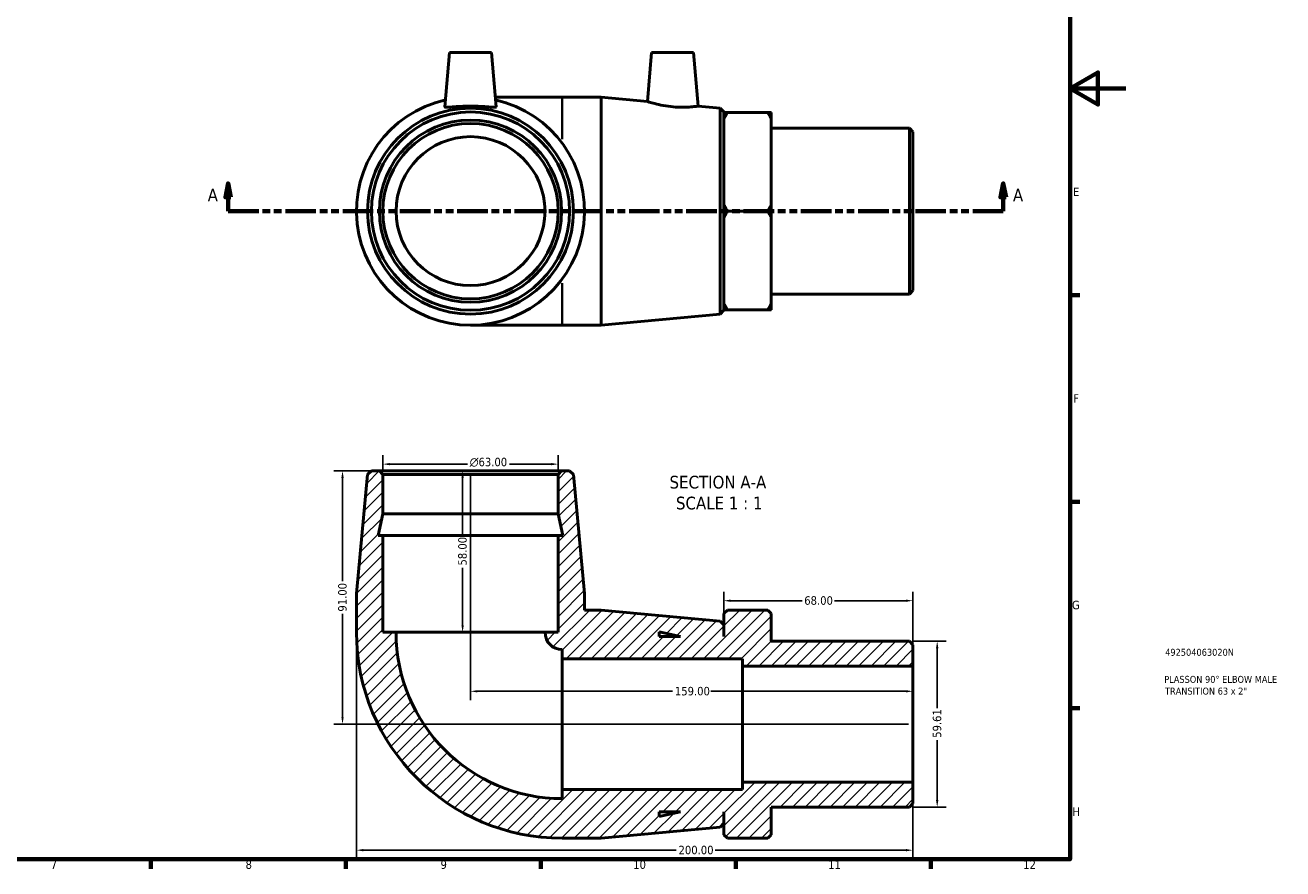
# Model space of a CAD drawing. Header units: millimetres. Extents: x -39 to 897, y -90 to 650.
# Tile 3 of 4: x 445 to 897, y 17 to 320. Entities that reach past the tile are written whole.
import ezdxf

# ---------------------------------------------------------------- set-up
doc = ezdxf.new("R2010")
doc.units = ezdxf.units.MM
doc.linetypes.add('DOUBLE_DASH_CHAIN', pattern=[1.2403, 0.6614, -0.0827, 0.1654, -0.0827, 0.1654, -0.0827])
for name, color, linetype, lineweight in [('Border (ANSI)', 7, 'Continuous', 70), ('Dimension (ANSI)', 7, 'Continuous', 25), ('Hatch (ANSI)', 7, 'Continuous', 18), ('Section Line (ANSI)', 7, 'DOUBLE_DASH_CHAIN', 70), ('Symbol (ANSI)', 7, 'Continuous', 25), ('Title (ISO)', 7, 'Continuous', 50), ('Visible (ANSI)', 7, 'Continuous', 50), ('Visible Narrow (ANSI)', 7, 'Continuous', 35)]:
    doc.layers.add(name, color=color, linetype=linetype, lineweight=lineweight)
doc.styles.add('Label Text (ANSI)', font='tahoma.ttf')
doc.styles.add('Note Text (ANSI)', font='tahoma.ttf')
doc.styles.add('Note Text (ISO)', font='tahoma.ttf')
doc.dimstyles.new('Default - mm (ANSI)', dxfattribs={"dimtxt": 3.048, "dimasz": 2.5, "dimexe": 3.175, "dimexo": 1.6002, "dimgap": 0.8, "dimtad": 0, "dimtoh": 1, "dimrnd": 1e-08, "dimzin": 4, "dimdsep": 46, "dimtxsty": 'Note Text (ANSI)', "dimcen": 0.09, "dimdle": 10, "dimclrd": 256, "dimclre": 256, "dimclrt": 256, "dimadec": 1, "dimazin": 1, "dimtfac": 1, "dimtofl": 0, "dimtmove": 0, "dimatfit": 3, "dimfxl": 1, "dimtolj": 1, "dimtzin": 4, "dimlwd": -1, "dimlwe": -1, "dimarcsym": 0})

# ---------------------------------------------------------------- blocks, each defined once
blk = doc.blocks.new('Borders Default Border')
at = {"layer": 'Border (ANSI)'}
for p, q in [((821, 222.75), (824.45, 222.75)), ((821, 148.5), (824.45, 148.5)), ((821, 74.25), (824.45, 74.25)), ((490.58, 20), (490.58, 16.55)), ((560.67, 20), (560.67, 16.55)), ((630.75, 20), (630.75, 16.55)), ((700.83, 20), (700.83, 16.55)), ((770.92, 20), (770.92, 16.55))]:
    blk.add_line(p, q, dxfattribs=at)
at = {"layer": 'Border (ANSI)', "flags": 128}
for points in [[(20, 20), (20, 574), (821, 574), (821, 20), (20, 20)], [(841, 297), (821, 297), (831, 302.77), (831, 291.23), (821, 297)]]:
    blk.add_lwpolyline(points, dxfattribs=at)
at = {"layer": 'Border (ANSI)', "color": 230, "true_color": 0xff0080, "attachment_point": 7, "style": 'Note Text (ANSI)'}
for s, insert, char_height in [('E', (822.05, 258.35), 3.05), ('F', (822.14, 184.1), 3.05), ('G', (821.66, 109.79), 3.05), ('H', (821.81, 35.6), 3.05), ('7', (454.6, 16.55), 3.05), ('8', (524.63, 16.48), 3.05), ('9', (594.7, 16.49), 3.05), ('10', (663.96, 16.49), 3.048), ('11', (734.04, 16.55), 3.048), ('12', (804.13, 16.55), 3.048)]:
    blk.add_mtext(s, dxfattribs=dict(at, insert=insert, char_height=char_height))
blk = doc.blocks.new('Title Blocks ISO')
at = {"layer": 'Title (ISO)', "color": 232, "true_color": 0xca0064, "style": 'Note Text (ISO)'}
for tag, p in [('PART_NUMBER_001', (34.16, 73.13)), ('DESCRIPTION_001', (33.84, 63.4)), ('DESCRIPTION_002', (34.09, 59.18))]:
    blk.add_attdef(tag, p, '', height=2.5, dxfattribs=at)
blk = doc.blocks.new('2dTransSection0')
at = {"layer": 'Section Line (ANSI)', "linetype": 'Continuous'}
for p, q in [((518.36, 262.93), (517.36, 257.93)), ((518.36, 257.93), (518.36, 262.93)), ((519.36, 257.93), (518.36, 262.93)), ((796.97, 262.93), (795.97, 257.93)), ((796.97, 257.93), (796.97, 262.93)), ((797.97, 257.93), (796.97, 262.93)), ((517.36, 257.93), (519.36, 257.93)), ((518.36, 252.93), (518.36, 257.93)), ((795.97, 257.93), (797.97, 257.93)), ((796.97, 252.93), (796.97, 257.93)), ((518.36, 252.93), (529.35, 252.93)), ((785.98, 252.93), (796.97, 252.93))]:
    blk.add_line(p, q, dxfattribs=at)
at = {"layer": 'Section Line (ANSI)', "linetype": 'DOUBLE_DASH_CHAIN', "ltscale": 16.597679}
blk.add_line((518.36, 252.93), (796.97, 252.93), dxfattribs=at)
at = {"layer": 'Section Line (ANSI)', "linetype": 'Continuous', "flags": 128}
for points in [[(519.36, 257.93), (518.36, 262.93), (517.36, 257.93), (519.36, 257.93)], [(797.97, 257.93), (796.97, 262.93), (795.97, 257.93), (797.97, 257.93)]]:
    blk.add_lwpolyline(points, dxfattribs=at)
at = {"layer": 'Section Line (ANSI)'}
for points in [[(519.36, 257.93), (518.36, 262.93), (517.36, 257.93), (519.36, 257.93)], [(797.97, 257.93), (796.97, 262.93), (795.97, 257.93), (797.97, 257.93)]]:
    blk.add_solid(points, dxfattribs=at)
at = {"layer": 'Section Line (ANSI)', "char_height": 4.57, "attachment_point": 7, "style": 'Label Text (ANSI)'}
for insert in [(511, 256.43), (800.44, 256.43)]:
    blk.add_mtext('A', dxfattribs=dict(at, insert=insert))
blk = doc.blocks.new('*D7')
at = {"layer": 'Defpoints', "color": 0, "transparency": 16777216}
for p in [(573.98, 162), (573.98, 158.3), (636.98, 158.3)]:
    blk.add_point(p, dxfattribs=at)
at = {"layer": 'Dimension (ANSI)', "transparency": 16777216}
for p, q in [((573.98, 159.9), (573.98, 165.18)), ((636.98, 159.9), (636.98, 165.18)), ((576.48, 162), (604.4, 162)), ((634.48, 162), (619.55, 162))]:
    blk.add_line(p, q, dxfattribs=at)
for points in [[(576.48, 162.42), (576.48, 161.59), (573.98, 162)], [(634.48, 162.42), (634.48, 161.59), (636.98, 162)]]:
    blk.add_solid(points, dxfattribs=at)
at = {"layer": 'Dimension (ANSI)', "color": 230, "true_color": 0xff0080, "transparency": 16777216, "insert": (605.2, 164.3), "char_height": 3.048, "attachment_point": 1, "style": 'Note Text (ANSI)'}
blk.add_mtext('\\A1;\\fAIGDT|b0|i0;\\H3.0480;\\ln\\fTahoma|b0|i0;\\H3.0480;63.00', dxfattribs=at)
blk = doc.blocks.new('*D8')
at = {"layer": 'Defpoints', "color": 0, "transparency": 16777216}
for p in [(572.72, 159.56), (559.48, 68.56), (764.48, 68.56)]:
    blk.add_point(p, dxfattribs=at)
at = {"layer": 'Dimension (ANSI)', "transparency": 16777216}
for p, q in [((571.12, 159.56), (556.31, 159.56)), ((559.48, 157.06), (559.48, 119.92)), ((559.48, 71.06), (559.48, 108.2)), ((762.88, 68.56), (556.31, 68.56))]:
    blk.add_line(p, q, dxfattribs=at)
for points in [[(559.06, 157.06), (559.9, 157.06), (559.48, 159.56)], [(559.06, 71.06), (559.9, 71.06), (559.48, 68.56)]]:
    blk.add_solid(points, dxfattribs=at)
at = {"layer": 'Dimension (ANSI)', "color": 230, "true_color": 0xff0080, "transparency": 16777216, "insert": (557.89, 109), "char_height": 3.048, "attachment_point": 1, "rotation": 90, "style": 'Note Text (ANSI)'}
blk.add_mtext('\\A1;91.00', dxfattribs=at)
blk = doc.blocks.new('*D9')
at = {"layer": 'Defpoints', "color": 0, "transparency": 16777216}
for p in [(564.48, 101.56), (764.48, 47.69), (764.48, 23.26)]:
    blk.add_point(p, dxfattribs=at)
at = {"layer": 'Dimension (ANSI)', "transparency": 16777216}
for p, q in [((564.48, 99.96), (564.48, 20.09)), ((764.48, 46.09), (764.48, 20.09)), ((566.98, 23.26), (679.45, 23.26)), ((761.98, 23.26), (693.37, 23.26))]:
    blk.add_line(p, q, dxfattribs=at)
for points in [[(566.98, 23.68), (566.98, 22.85), (564.48, 23.26)], [(761.98, 23.68), (761.98, 22.85), (764.48, 23.26)]]:
    blk.add_solid(points, dxfattribs=at)
at = {"layer": 'Dimension (ANSI)', "color": 230, "true_color": 0xff0080, "transparency": 16777216, "insert": (680.25, 24.85), "char_height": 3.048, "attachment_point": 1, "style": 'Note Text (ANSI)'}
blk.add_mtext('\\A1;200.00', dxfattribs=at)
blk = doc.blocks.new('*D10')
at = {"layer": 'Defpoints', "color": 0, "transparency": 16777216}
for p in [(763.22, 98.36), (763.22, 38.75), (773.22, 38.75)]:
    blk.add_point(p, dxfattribs=at)
at = {"layer": 'Dimension (ANSI)', "transparency": 16777216}
for p, q in [((764.82, 98.36), (776.4, 98.36)), ((773.22, 95.86), (773.22, 74.27)), ((773.22, 41.25), (773.22, 62.84)), ((764.82, 38.75), (776.4, 38.75))]:
    blk.add_line(p, q, dxfattribs=at)
for points in [[(772.8, 95.86), (773.64, 95.86), (773.22, 98.36)], [(772.8, 41.25), (773.64, 41.25), (773.22, 38.75)]]:
    blk.add_solid(points, dxfattribs=at)
at = {"layer": 'Dimension (ANSI)', "color": 230, "true_color": 0xff0080, "transparency": 16777216, "insert": (771.63, 63.64), "char_height": 3.048, "attachment_point": 1, "rotation": 90, "style": 'Note Text (ANSI)'}
blk.add_mtext('\\A1;59.61', dxfattribs=at)
blk = doc.blocks.new('*D11')
at = {"layer": 'Defpoints', "color": 0, "transparency": 16777216}
for p in [(605.48, 159.56), (602.65, 101.56), (605.48, 101.56)]:
    blk.add_point(p, dxfattribs=at)
at = {"layer": 'Dimension (ANSI)', "transparency": 16777216}
for p, q in [((602.65, 157.06), (602.65, 136.36)), ((602.65, 104.06), (602.65, 124.76))]:
    blk.add_line(p, q, dxfattribs=at)
for points in [[(602.23, 157.06), (603.06, 157.06), (602.65, 159.56)], [(602.23, 104.06), (603.06, 104.06), (602.65, 101.56)]]:
    blk.add_solid(points, dxfattribs=at)
at = {"layer": 'Dimension (ANSI)', "color": 230, "true_color": 0xff0080, "transparency": 16777216, "insert": (601.05, 125.56), "char_height": 3.048, "attachment_point": 1, "rotation": 90, "style": 'Note Text (ANSI)'}
blk.add_mtext('\\A1;58.00', dxfattribs=at)
blk = doc.blocks.new('*D12')
at = {"layer": 'Defpoints', "color": 0, "transparency": 16777216}
for p in [(696.48, 112.92), (696.48, 104.2), (764.48, 89.42)]:
    blk.add_point(p, dxfattribs=at)
at = {"layer": 'Dimension (ANSI)', "transparency": 16777216}
for p, q in [((696.48, 105.8), (696.48, 116.1)), ((764.48, 91.02), (764.48, 116.1)), ((698.98, 112.92), (724.64, 112.92)), ((761.98, 112.92), (736.32, 112.92))]:
    blk.add_line(p, q, dxfattribs=at)
for points in [[(698.98, 113.34), (698.98, 112.5), (696.48, 112.92)], [(761.98, 113.34), (761.98, 112.5), (764.48, 112.92)]]:
    blk.add_solid(points, dxfattribs=at)
at = {"layer": 'Dimension (ANSI)', "color": 230, "true_color": 0xff0080, "transparency": 16777216, "insert": (725.44, 114.52), "char_height": 3.048, "attachment_point": 1, "style": 'Note Text (ANSI)'}
blk.add_mtext('\\A1;68.00', dxfattribs=at)
blk = doc.blocks.new('*D13')
at = {"layer": 'Defpoints', "color": 0, "transparency": 16777216}
for p in [(605.48, 159.56), (605.48, 80.36), (764.48, 68.56)]:
    blk.add_point(p, dxfattribs=at)
at = {"layer": 'Dimension (ANSI)', "transparency": 16777216}
for p, q in [((605.48, 157.96), (605.48, 77.18)), ((607.98, 80.36), (678.14, 80.36)), ((761.98, 80.36), (691.82, 80.36))]:
    blk.add_line(p, q, dxfattribs=at)
for points in [[(607.98, 80.78), (607.98, 79.94), (605.48, 80.36)], [(761.98, 80.78), (761.98, 79.94), (764.48, 80.36)]]:
    blk.add_solid(points, dxfattribs=at)
at = {"layer": 'Dimension (ANSI)', "color": 230, "true_color": 0xff0080, "transparency": 16777216, "insert": (678.94, 81.95), "char_height": 3.048, "attachment_point": 1, "style": 'Note Text (ANSI)'}
blk.add_mtext('\\A1;159.00', dxfattribs=at)

msp = doc.modelspace()

# ---------------------------------------------------------------- hatches: boundary and pattern name
at = {"layer": 'Hatch (ANSI)'}
h = msp.add_hatch(dxfattribs=at)
h.set_pattern_fill('ANSI31', color=256, scale=25.4, style=0)
h.set_pattern_definition([(45, (0, 0), (-2.245064, 2.245064), [])])
edge = h.paths.add_edge_path()
edge.add_line((636.98, 136.357), (636.98, 101.557))
edge.add_line((636.98, 101.557), (632.255, 101.557))
edge.add_ellipse((638.48, 101.557), major_axis=(-6.225, 0), ratio=1, start_angle=0, end_angle=90)
edge.add_line((638.48, 95.332), (638.48, 92.057))
edge.add_line((638.48, 92.057), (703.28, 92.057))
edge.add_line((703.28, 92.057), (703.28, 89.422))
edge.add_line((703.28, 89.422), (764.48, 89.422))
edge.add_line((764.48, 89.422), (764.48, 97.104))
edge.add_line((764.48, 97.104), (763.22, 98.364))
edge.add_line((763.22, 98.364), (713.58, 98.364))
edge.add_line((713.58, 98.364), (713.58, 108.297))
edge.add_line((713.58, 108.297), (712.32, 109.557))
edge.add_line((712.32, 109.557), (697.84, 109.557))
edge.add_line((697.84, 109.557), (696.58, 108.297))
edge.add_line((696.58, 108.297), (696.58, 100.057))
edge.add_line((696.58, 100.057), (696.48, 100.057))
edge.add_line((696.48, 100.057), (696.48, 104.197))
edge.add_line((696.48, 104.197), (695.226, 105.574))
edge.add_line((695.226, 105.574), (652.48, 109.557))
edge.add_line((652.48, 109.557), (646.48, 109.557))
edge.add_line((646.48, 109.557), (646.48, 115.557))
edge.add_line((646.48, 115.557), (642.497, 158.303))
edge.add_line((642.497, 158.303), (641.12, 159.557))
edge.add_line((641.12, 159.557), (638.24, 159.557))
edge.add_line((638.24, 159.557), (636.98, 158.297))
edge.add_line((636.98, 158.297), (636.98, 144.091))
edge.add_line((636.98, 144.091), (638.624, 136.357))
edge.add_line((638.624, 136.357), (636.98, 136.357))
h.paths.add_polyline_path([(673.28, 101.701), (681.014, 100.057), (673.28, 100.057)], flags=0)
edge = h.paths.add_edge_path()
edge.add_ellipse((638.48, 101.557), major_axis=(-74, 0), ratio=1, start_angle=0, end_angle=90)
edge.add_line((638.48, 27.557), (652.48, 27.557))
edge.add_line((652.48, 27.557), (695.226, 31.54))
edge.add_line((695.226, 31.54), (696.48, 32.917))
edge.add_line((696.48, 32.917), (696.48, 37.057))
edge.add_line((696.48, 37.057), (696.58, 37.057))
edge.add_line((696.58, 37.057), (696.58, 28.817))
edge.add_line((696.58, 28.817), (697.84, 27.557))
edge.add_line((697.84, 27.557), (712.32, 27.557))
edge.add_line((712.32, 27.557), (713.58, 28.817))
edge.add_line((713.58, 28.817), (713.58, 38.75))
edge.add_line((713.58, 38.75), (763.22, 38.75))
edge.add_line((763.22, 38.75), (764.48, 40.01))
edge.add_line((764.48, 40.01), (764.48, 47.692))
edge.add_line((764.48, 47.692), (703.28, 47.692))
edge.add_line((703.28, 47.692), (703.28, 45.057))
edge.add_line((703.28, 45.057), (638.48, 45.057))
edge.add_line((638.48, 45.057), (638.48, 41.782))
edge.add_ellipse((638.48, 101.557), major_axis=(0, -59.775), ratio=1, start_angle=270, end_angle=360, ccw=False)
edge.add_line((578.705, 101.557), (573.98, 101.557))
edge.add_line((573.98, 101.557), (573.98, 136.357))
edge.add_line((573.98, 136.357), (572.337, 136.357))
edge.add_line((572.337, 136.357), (573.98, 144.091))
edge.add_line((573.98, 144.091), (573.98, 158.297))
edge.add_line((573.98, 158.297), (572.72, 159.557))
edge.add_line((572.72, 159.557), (569.84, 159.557))
edge.add_line((569.84, 159.557), (568.463, 158.303))
edge.add_line((568.463, 158.303), (564.48, 115.557))
edge.add_line((564.48, 115.557), (564.48, 101.557))
h.paths.add_polyline_path([(681.014, 37.057), (673.28, 35.414), (673.28, 37.057)], flags=0)

# ---------------------------------------------------------------- linework, layer by layer
at = {"layer": 'Visible (ANSI)'}
for p, q in [((597.98, 309.927), (596.274, 290.428)), ((597.98, 309.927), (612.98, 309.927)), ((612.98, 309.927), (614.686, 290.428)), ((670.58, 309.927), (669.045, 292.384)), ((670.58, 309.927), (685.58, 309.927)), ((685.58, 309.927), (687.264, 290.686)), ((638.48, 293.927), (614.38, 293.927)), ((652.48, 293.927), (638.48, 293.927)), ((652.48, 293.927), (652.48, 211.927)), ((669.045, 292.384), (652.48, 293.927)), ((695.226, 289.944), (687.264, 290.686)), ((695.226, 215.91), (695.226, 289.944)), ((696.48, 288.567), (695.226, 289.944)), ((696.48, 288.567), (696.48, 217.287)), ((696.58, 286.137), (696.58, 288.434)), ((696.58, 255.225), (696.58, 286.137)), ((697.84, 288.434), (712.32, 288.434)), ((713.58, 288.434), (713.58, 286.137)), ((713.58, 286.137), (713.58, 255.225)), ((696.58, 284.427), (696.48, 284.427)), ((763.22, 282.734), (713.58, 282.734)), ((763.22, 223.12), (763.22, 282.734)), ((764.48, 281.474), (763.22, 282.734)), ((764.48, 281.474), (764.48, 224.38)), ((696.58, 250.63), (696.58, 255.225)), ((713.58, 255.225), (713.58, 250.63)), ((696.58, 219.718), (696.58, 250.63)), ((697.84, 252.927), (712.32, 252.927)), ((713.58, 250.63), (713.58, 219.718)), ((763.22, 223.12), (713.58, 223.12)), ((764.48, 224.38), (763.22, 223.12)), ((696.48, 217.287), (695.226, 215.91)), ((696.58, 221.427), (696.48, 221.427)), ((696.58, 217.42), (696.58, 219.718)), ((697.84, 217.42), (712.32, 217.42)), ((713.58, 219.718), (713.58, 217.42)), ((695.226, 215.91), (652.48, 211.927)), ((605.48, 211.927), (638.48, 211.927)), ((652.48, 211.927), (638.48, 211.927)), ((568.463, 158.303), (564.48, 115.557)), ((569.84, 159.557), (568.463, 158.303)), ((572.72, 159.557), (569.84, 159.557)), ((573.98, 158.297), (572.72, 159.557)), ((638.24, 159.557), (572.72, 159.557)), ((573.98, 144.091), (573.98, 158.297)), ((573.98, 158.297), (636.98, 158.297)), ((638.24, 159.557), (636.98, 158.297)), ((636.98, 158.297), (636.98, 144.091)), ((641.12, 159.557), (638.24, 159.557)), ((642.497, 158.303), (641.12, 159.557)), ((646.48, 115.557), (642.497, 158.303)), ((572.337, 136.357), (573.98, 144.091)), ((573.98, 144.091), (636.98, 144.091)), ((636.98, 144.091), (638.624, 136.357)), ((573.98, 136.357), (572.337, 136.357)), ((573.98, 101.557), (573.98, 136.357)), ((573.98, 136.357), (636.98, 136.357)), ((636.98, 136.357), (636.98, 101.557)), ((638.624, 136.357), (636.98, 136.357)), ((564.48, 115.557), (564.48, 101.557)), ((646.48, 109.557), (646.48, 115.557)), ((652.48, 109.557), (646.48, 109.557)), ((695.226, 105.574), (652.48, 109.557)), ((697.84, 109.557), (696.58, 108.297)), ((697.84, 109.557), (712.32, 109.557)), ((713.58, 108.297), (712.32, 109.557)), ((696.48, 104.197), (695.226, 105.574)), ((696.48, 100.057), (696.48, 104.197)), ((696.58, 108.297), (696.58, 100.057)), ((713.58, 98.364), (713.58, 108.297)), ((578.705, 101.557), (573.98, 101.557)), ((578.705, 101.557), (632.255, 101.557)), ((636.98, 101.557), (632.255, 101.557)), ((673.28, 101.701), (681.014, 100.057)), ((673.28, 100.057), (673.28, 101.701)), ((681.014, 100.057), (673.28, 100.057)), ((696.58, 100.057), (696.48, 100.057)), ((638.48, 95.332), (638.48, 92.057)), ((763.22, 98.364), (713.58, 98.364)), ((764.48, 97.104), (763.22, 98.364)), ((764.48, 89.422), (764.48, 97.104)), ((638.48, 92.057), (703.28, 92.057)), ((638.48, 92.057), (638.48, 45.057)), ((703.28, 92.057), (703.28, 89.422)), ((703.28, 89.422), (764.48, 89.422)), ((703.28, 89.422), (703.28, 47.692)), ((764.48, 89.422), (764.48, 47.692)), ((764.48, 47.692), (703.28, 47.692)), ((703.28, 47.692), (703.28, 45.057)), ((764.48, 40.01), (764.48, 47.692)), ((703.28, 45.057), (638.48, 45.057)), ((638.48, 45.057), (638.48, 41.782)), ((681.014, 37.057), (673.28, 35.414)), ((673.28, 35.414), (673.28, 37.057)), ((673.28, 37.057), (681.014, 37.057)), ((696.48, 32.917), (696.48, 37.057)), ((696.48, 37.057), (696.58, 37.057)), ((696.58, 37.057), (696.58, 28.817)), ((713.58, 28.817), (713.58, 38.75)), ((713.58, 38.75), (763.22, 38.75)), ((763.22, 38.75), (764.48, 40.01)), ((695.226, 31.54), (696.48, 32.917)), ((638.48, 27.557), (652.48, 27.557)), ((652.48, 27.557), (695.226, 31.54)), ((696.58, 28.817), (697.84, 27.557)), ((712.32, 27.557), (697.84, 27.557)), ((712.32, 27.557), (713.58, 28.817))]:
    msp.add_line(p, q, dxfattribs=at)
for radius in [37.017, 35.64, 32.76, 31.5, 26.775]:
    msp.add_circle((605.48, 252.927), radius, dxfattribs=at)
for centre, radius, start, end in [((605.48, 252.927), 41, 102.66184, 77.33816), ((638.48, 101.557), 74, 180, 270), ((638.48, 101.557), 59.775, 180, 270), ((638.48, 101.557), 6.225, 180, 270)]:
    msp.add_arc(centre, radius, start, end, dxfattribs=at)
for points, knots in [([(614.684, 290.402), (614.659, 290.3), (614.408, 290.249), (613.443, 290.258), (612.729, 290.314), (611.101, 290.445), (610.074, 290.528), (607.833, 290.65), (606.618, 290.686), (604.343, 290.686), (603.128, 290.65), (600.887, 290.528), (599.86, 290.445), (598.232, 290.314), (597.518, 290.258), (596.553, 290.249), (596.301, 290.3), (596.274, 290.411), (596.274, 290.419), (596.275, 290.429)], [0, 0, 0, 0, 0.3394936, 0.3394936, 0.6789872, 0.6789872, 1.0203168, 1.0203168, 1.3616464, 1.3616464, 1.702976, 1.702976, 2.0443056, 2.0443056, 2.3837992, 2.3837992, 2.7232928, 2.7232928, 2.7510359, 2.7510359, 2.7510359, 2.7510359]), ([(687.264, 290.686), (687.264, 290.686), (687.042, 290.65), (686.139, 290.528), (685.458, 290.445), (683.883, 290.314), (682.883, 290.258), (680.684, 290.249), (679.485, 290.3), (677.173, 290.51), (675.916, 290.687), (673.613, 291.117), (672.566, 291.366), (670.928, 291.799), (670.221, 292.011), (669.28, 292.305), (669.045, 292.384), (669.045, 292.384)], [1.3616464, 1.3616464, 1.3616464, 1.3616464, 1.702976, 1.702976, 2.0443056, 2.0443056, 2.3837992, 2.3837992, 2.7232928, 2.7232928, 3.0802882, 3.0802882, 3.4372837, 3.4372837, 3.7881097, 3.7881097, 4.1389358, 4.1389358, 4.1389358, 4.1389358])]:
    msp.add_open_spline(points, degree=3, knots=knots, dxfattribs=at)
msp.add_open_spline([(614.686, 290.429), (614.687, 290.419), (614.686, 290.411), (614.684, 290.402)], degree=3, dxfattribs=at)
for points, weights in [([(696.58, 286.137), (697.167, 287.268), (697.84, 288.434)], [1, 1.00054025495, 1]), ([(697.84, 288.434), (697.167, 288.434), (696.58, 288.434)], [1, 1.00054025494, 1]), ([(712.32, 288.434), (712.994, 287.268), (713.58, 286.137)], [1, 1.00054025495, 1]), ([(713.58, 288.434), (712.994, 288.434), (712.32, 288.434)], [1, 1.00054025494, 1]), ([(697.84, 252.927), (697.167, 254.094), (696.58, 255.225)], [1, 1.00054025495, 1]), ([(713.58, 255.225), (712.994, 254.094), (712.32, 252.927)], [1, 1.00054025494, 1]), ([(696.58, 250.63), (697.167, 251.761), (697.84, 252.927)], [1, 1.00054025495, 1]), ([(712.32, 252.927), (712.994, 251.761), (713.58, 250.63)], [1, 1.00054025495, 1]), ([(697.84, 217.42), (697.167, 218.587), (696.58, 219.718)], [1, 1.00054025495, 1]), ([(696.58, 217.42), (697.167, 217.42), (697.84, 217.42)], [1, 1.00054025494, 1]), ([(713.58, 219.718), (712.994, 218.587), (712.32, 217.42)], [1, 1.00054025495, 1]), ([(712.32, 217.42), (712.994, 217.42), (713.58, 217.42)], [1, 1.00054025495, 1])]:
    msp.add_rational_spline(points, weights, degree=2, dxfattribs=at)
at = {"layer": 'Visible Narrow (ANSI)'}
for p, q in [((638.48, 293.883), (638.48, 278.775)), ((638.48, 227.08), (638.48, 211.972))]:
    msp.add_line(p, q, dxfattribs=at)

# ---------------------------------------------------------------- block references
msp.add_blockref('Borders Default Border', (0, 0))
msp.add_blockref('Title Blocks ISO', (821, 20)).add_auto_attribs({'PART_NUMBER_001': '492504063020N', 'DESCRIPTION_001': 'PLASSON 90° ELBOW MALE', 'DESCRIPTION_002': 'TRANSITION 63 x 2"'})
at = {"layer": 'Section Line (ANSI)'}
msp.add_blockref('2dTransSection0', (0, 0), dxfattribs=at)

# ---------------------------------------------------------------- texts
at = {"layer": 'Symbol (ANSI)', "char_height": 4.572, "attachment_point": 7, "style": 'Label Text (ANSI)'}
for s, insert in [('SECTION A-A', (677.005, 153.164)), ('SCALE 1 : 1', (679.325, 145.651))]:
    msp.add_mtext(s, dxfattribs=dict(at, insert=insert))

# ---------------------------------------------------------------- dimensions: what is measured, and where the dimension line sits
at = {"layer": 'Dimension (ANSI)'}
dim = msp.add_linear_dim(base=(573.98, 162.002), p1=(636.98, 158.297), p2=(573.98, 158.297), angle=180, text='\\fAIGDT|b0|i0;\\H3.0480;\\ln\\fTahoma|b0|i0;\\H3.0480;<>', dimstyle='Default - mm (ANSI)', override={"dimtoh": 0, "dimdec": 2, "dimtp": 0, "dimtm": 0, "dimtdec": 2, "dimatfit": 1}, dxfattribs=at)
dim.commit()
dim.dimension.update_dxf_attribs({"geometry": '*D7', "text_midpoint": (611.976, 162.002), "dimtype": 160})
for base, p1, p2, angle, override, picture, middle in [((559.48, 68.557), (572.72, 159.557), (764.48, 68.557), 90, {"dimtoh": 0, "dimdec": 2, "dimtp": 0, "dimtm": 0, "dimtdec": 2, "dimatfit": 1}, '*D8', (559.48, 114.057)), ((602.647, 101.557), (605.48, 159.557), (605.48, 101.557), 270, {"dimtoh": 0, "dimdec": 2, "dimse1": 1, "dimse2": 1, "dimtp": 0, "dimtm": 0, "dimtdec": 2, "dimatfit": 1}, '*D11', (602.647, 130.557)), ((773.22, 38.75), (763.22, 98.364), (763.22, 38.75), 90, {"dimtoh": 0, "dimdec": 2, "dimtp": 0, "dimtm": 0, "dimtdec": 2, "dimatfit": 1}, '*D10', (773.22, 68.557))]:
    dim = msp.add_linear_dim(base=base, p1=p1, p2=p2, angle=angle, dimstyle='Default - mm (ANSI)', override=override, dxfattribs=at)
    dim.commit()
    dim.dimension.update_dxf_attribs({"geometry": picture, "text_midpoint": middle, "dimtype": 160})
for base, p1, p2, override, picture, middle in [((605.48, 80.36), (764.48, 68.557), (605.48, 159.557), {"dimtoh": 0, "dimdec": 2, "dimse1": 1, "dimtp": 0, "dimtm": 0, "dimtdec": 2, "dimatfit": 1}, '*D13', (684.98, 80.36)), ((696.48, 112.921), (764.48, 89.422), (696.48, 104.197), {"dimtoh": 0, "dimdec": 2, "dimtp": 0, "dimtm": 0, "dimtdec": 2, "dimatfit": 1}, '*D12', (730.48, 112.921)), ((764.48, 23.263), (564.48, 101.557), (764.48, 47.692), {"dimtoh": 0, "dimdec": 2, "dimtp": 0, "dimtm": 0, "dimtdec": 2, "dimatfit": 1}, '*D9', (686.414, 23.263))]:
    dim = msp.add_linear_dim(base=base, p1=p1, p2=p2, dimstyle='Default - mm (ANSI)', override=override, dxfattribs=at)
    dim.commit()
    dim.dimension.update_dxf_attribs({"geometry": picture, "text_midpoint": middle, "dimtype": 160})

doc.saveas('drawing.dxf')
